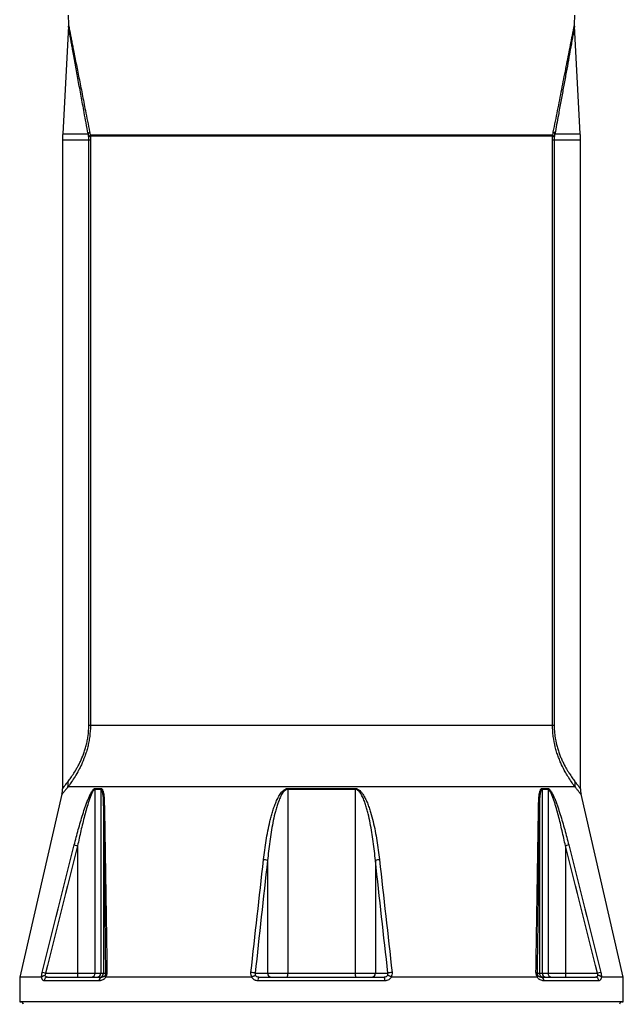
# Model space of a CAD drawing. Header units: millimetres. Extents: x 2138 to 3794, y 859 to 5107.
# Tile 2 of 4: x 2480 to 3452, y 2491 to 4078. Entities that reach past the tile are written whole.
import ezdxf

# ---------------------------------------------------------------- set-up
doc = ezdxf.new("R2010")
doc.units = ezdxf.units.MM
doc.header["$LTSCALE"] = 2

msp = doc.modelspace()

# ---------------------------------------------------------------- linework, layer by layer
at = {"color": 7, "linetype": 'Continuous', "lineweight": 25}
for p, q in [((2557.7, 4084.9), (2558, 4070.1)), ((3373.2, 4070.1), (3373.5, 4084.9)), ((2557.9, 4067.3), (2548.9, 3894)), ((3382.3, 3894), (3373.2, 4067.3)), ((3338.1, 3891.8), (2593.1, 3891.8)), ((3337.9, 3889.8), (2593.2, 3889.8)), ((2548.6, 3883.6), (2548.6, 2838.4)), ((2590.9, 2940.1), (2590.9, 3883.6)), ((2593.4, 3883.6), (2590.9, 3883.6)), ((2593.4, 3883.6), (2593.4, 2940.1)), ((3337.7, 2940.1), (3337.7, 3883.6)), ((3340.3, 3883.6), (3337.7, 3883.6)), ((3340.3, 3883.6), (3340.3, 2940.1)), ((3382.6, 2838.4), (3382.6, 3883.6)), ((2593.4, 2940.1), (2590.9, 2940.1)), ((3337.7, 2940.1), (2593.4, 2940.1)), ((3340.3, 2940.1), (3337.7, 2940.1)), ((3374, 2841.1), (2557.2, 2841.1)), ((2547.6, 2829.4), (2479.6, 2534.8)), ((2610, 2837.3), (2600.8, 2837.3)), ((2600.8, 2837.3), (2600.8, 2540.8)), ((2600.9, 2838.7), (2610.2, 2838.7)), ((2610, 2837.3), (2610, 2540.8)), ((2911.3, 2838.7), (3019.9, 2838.7)), ((2911.3, 2837.3), (2911.3, 2540.8)), ((3019.9, 2837.3), (2911.3, 2837.3)), ((3019.9, 2837.3), (3019.9, 2540.8)), ((3321, 2838.7), (3330.3, 2838.7)), ((3321.1, 2837.3), (3321.1, 2540.8)), ((3330.4, 2837.3), (3321.1, 2837.3)), ((3330.4, 2837.3), (3330.4, 2540.8)), ((3451.6, 2534.8), (3383.6, 2829.4)), ((2614.7, 2814.5), (2614.7, 2540.8)), ((3316.5, 2814.5), (3316.5, 2540.8)), ((2567.4, 2747.6), (2572.7, 2746.2)), ((2572.7, 2746.2), (2572.7, 2540.8)), ((3363.8, 2747.6), (3358.5, 2746.2)), ((3358.5, 2746.2), (3358.5, 2540.8)), ((2878.7, 2722.7), (2878.7, 2540.8)), ((3052.4, 2722.7), (3052.4, 2540.8)), ((2521.2, 2540.8), (2515.7, 2542.2)), ((2521.2, 2540.8), (2572.7, 2540.8)), ((2572.7, 2540.8), (2600.8, 2540.8)), ((2572.7, 2540.8), (2572.7, 2534.8)), ((2600.8, 2540.8), (2610, 2540.8)), ((2610, 2540.8), (2614.7, 2540.8)), ((2614.7, 2540.8), (2618.3, 2540.8)), ((2858.7, 2540.8), (2878.7, 2540.8)), ((2878.7, 2540.8), (2911.3, 2540.8)), ((2911.3, 2540.8), (3019.9, 2540.8)), ((3019.9, 2540.8), (3052.4, 2540.8)), ((3052.4, 2540.8), (3072.5, 2540.8)), ((3312.8, 2540.8), (3316.5, 2540.8)), ((3316.5, 2540.8), (3321.1, 2540.8)), ((3321.1, 2540.8), (3330.4, 2540.8)), ((3330.4, 2540.8), (3358.5, 2540.8)), ((3358.5, 2540.8), (3358.5, 2534.8)), ((3358.5, 2540.8), (3410, 2540.8)), ((3415.4, 2542.2), (3410, 2540.8)), ((2479.6, 2534.8), (2479.6, 2494.8)), ((2514.6, 2534.8), (2479.6, 2534.8)), ((2607.5, 2528.8), (2519, 2528.8)), ((2524.5, 2534.8), (2611.9, 2534.8)), ((2852.8, 2534.8), (2618.4, 2534.8)), ((3067.7, 2528.8), (2863.5, 2528.8)), ((2864.7, 2534.8), (3066.4, 2534.8)), ((3312.7, 2534.8), (3078.3, 2534.8)), ((3319.2, 2534.8), (3406.7, 2534.8)), ((3412.2, 2528.8), (3323.7, 2528.8)), ((3451.6, 2534.8), (3416.6, 2534.8)), ((3451.6, 2494.8), (3451.6, 2534.8)), ((2479.6, 2494.8), (2481.6, 2494.8)), ((3451.6, 2494.8), (2479.6, 2494.8)), ((3449.5, 2494.8), (3451.6, 2494.8))]:
    msp.add_line(p, q, dxfattribs=at)
at = {"color": 8, "linetype": 'Continuous', "lineweight": 25}
for p, q in [((2548.9, 3894), (2589.7, 3894)), ((3341.5, 3894), (3382.3, 3894)), ((2590.9, 3883.6), (2548.6, 3883.6)), ((3382.6, 3883.6), (3340.3, 3883.6)), ((3449.5, 2494.8), (2481.6, 2494.8))]:
    msp.add_line(p, q, dxfattribs=at)
at = {"color": 7, "linetype": 'Continuous', "lineweight": 25}
for centre, radius, start, end in [((2748.6, 3883.6), 200, 177, 180), ((2574.6, 3909.8), 21.9, 313.7137, 323.8137), ((2578.7, 3907.3), 21.2, 304.0613, 312.9333), ((2581.9, 3914.1), 26.8, 289.0098, 294.9577), ((3349.2, 3914.1), 26.8, 245.0423, 250.9902), ((3352.5, 3907.3), 21.2, 227.0667, 235.9387), ((3356.6, 3909.8), 21.9, 216.1863, 226.2863), ((3182.6, 3883.6), 200, 0, 3), ((2520.2, 2847.5), 37.5, 350.2726, 4.0705), ((3410.9, 2847.5), 37.5, 175.9295, 189.7274), ((2508.6, 2838.2), 40, 347.2628, 0.2438), ((2607.6, 2837.3), 6.81, 168.5747, 180.0134), ((2617, 2837.3), 6.98, 168.8615, 180.0152), ((2956.2, 2837.3), 44.9, 178.2873, 180.0086), ((2974.9, 2837.3), 44.9, 359.9914, 1.7127), ((3314.1, 2837.3), 6.98, 359.9848, 11.1385), ((3323.6, 2837.3), 6.81, 359.9866, 11.4253), ((3422.6, 2838.2), 40, 179.7499, 192.7401), ((2616.6, 2814.1), 1.93, 112.5797, 167.0136), ((3314.6, 2814.1), 1.93, 12.9864, 67.4203), ((2871.6, 2704.6), 19.4, 68.4377, 88.2987), ((3059.6, 2704.6), 19.4, 91.7013, 111.5623), ((2595.1, 2540.5), 5.67, 273.9964, 3.504), ((2604.4, 2540.4), 5.62, 274.8331, 4.1293), ((2608.7, 2540.8), 6, 270.0175, 0.0175), ((2620.4, 2539.8), 2.33, 97.3432, 155.5862), ((2851.5, 2522.4), 19.7, 68.6305, 88.5677), ((2884.4, 2540.5), 5.69, 176.7788, 266.368), ((2899.2, 2539.3), 12.2, 338.1676, 6.9593), ((3032, 2539.3), 12.2, 173.0407, 201.8324), ((3046.8, 2540.5), 5.69, 273.632, 3.2212), ((3079.7, 2522.4), 19.7, 91.4323, 111.3695), ((3310.7, 2539.8), 2.33, 24.4138, 82.6568), ((3322.5, 2540.8), 6, 179.9825, 269.9825), ((3326.7, 2540.4), 5.62, 175.8707, 265.1669), ((3336.1, 2540.5), 5.67, 176.496, 266.0036), ((2524.7, 2529), 5.77, 92.5203, 182.3159), ((2612.9, 2529.5), 5.4, 99.9336, 187.302), ((2871.5, 2530.2), 8.21, 146.2089, 190.0573), ((3059.6, 2530.2), 8.21, 349.9427, 33.7911), ((3318.3, 2529.5), 5.4, 352.698, 80.0664), ((3406.4, 2529), 5.77, 357.6841, 87.4797), ((2481.5, 2490.8), 4, 1, 89), ((3449.6, 2490.8), 4, 91, 179)]:
    msp.add_arc(centre, radius, start, end, dxfattribs=at)
for points, knots in [([(2557.9, 4070.5), (2558, 4069.9), (2558, 4068.8), (2557.9, 4067.8), (2557.9, 4067.3)], [0, 0, 0, 0, 0.5419879, 1, 1, 1, 1]), ([(3373.2, 4067.3), (3373.2, 4067.4), (3373.1, 4068.3), (3373.2, 4069.3), (3373.2, 4070.1)], [0, 0, 0, 0, 0.1142553, 1, 1, 1, 1]), ([(2593.4, 2940.1), (2593.4, 2934.1), (2593, 2928.2), (2591.9, 2919.5), (2591.5, 2916.6), (2590.4, 2911), (2589.8, 2908.3), (2588.4, 2902.9), (2587.7, 2900.3), (2586.1, 2895.2), (2585.3, 2892.7), (2582.7, 2885.6), (2580.8, 2881.1), (2578.4, 2875.9), (2577.9, 2874.9), (2577, 2872.9), (2576.5, 2871.9), (2575, 2869), (2574, 2867.2), (2571.1, 2861.9), (2569.1, 2858.7), (2565.4, 2852.8), (2563.6, 2850.1), (2561.1, 2846.5), (2560.3, 2845.3), (2558.7, 2843.1), (2557.9, 2842.1), (2557.2, 2841.1)], [0, 0, 0, 0, 0.125, 0.125, 0.1875, 0.1875, 0.25, 0.25, 0.3125, 0.3125, 0.375, 0.375, 0.5, 0.5, 0.53125, 0.53125, 0.5625, 0.5625, 0.625, 0.625, 0.75, 0.75, 0.875, 0.875, 0.9375, 0.9375, 1, 1, 1, 1]), ([(2557.6, 2850.1), (2558.3, 2851), (2558.9, 2851.9), (2560.4, 2853.9), (2561.1, 2854.9), (2563.4, 2858.1), (2565, 2860.5), (2568.3, 2865.7), (2570.1, 2868.6), (2572.7, 2873.3), (2573.6, 2874.9), (2575, 2877.5), (2575.4, 2878.4), (2576.3, 2880.2), (2576.8, 2881.1), (2579, 2885.8), (2580.7, 2889.8), (2583.1, 2896.3), (2583.9, 2898.5), (2585, 2902), (2585.4, 2903.2), (2586.1, 2905.6), (2586.4, 2906.8), (2587.4, 2910.5), (2587.9, 2913), (2589, 2918.2), (2589.4, 2920.9), (2590.5, 2929), (2590.9, 2934.5), (2590.9, 2940.1)], [0, 0, 0, 0, 0.0625, 0.0625, 0.125, 0.125, 0.25, 0.25, 0.375, 0.375, 0.4375, 0.4375, 0.46875, 0.46875, 0.5, 0.5, 0.625, 0.625, 0.6875, 0.6875, 0.71875, 0.71875, 0.75, 0.75, 0.8125, 0.8125, 0.875, 0.875, 1, 1, 1, 1]), ([(3374, 2841.1), (3372.5, 2843.1), (3370.9, 2845.2), (3367.6, 2850.1), (3365.8, 2852.8), (3363.4, 2856.5), (3362.9, 2857.3), (3362, 2858.8), (3361.5, 2859.6), (3360, 2862), (3359.1, 2863.7), (3356.1, 2869), (3354.2, 2872.8), (3351.8, 2878), (3351.3, 2879.1), (3350.3, 2881.2), (3349.9, 2882.3), (3348.5, 2885.7), (3347.6, 2888), (3345.8, 2892.8), (3345, 2895.2), (3343.8, 2899), (3343.5, 2900.3), (3342.7, 2902.9), (3342.4, 2904.3), (3340.7, 2911), (3339.6, 2916.6), (3338.5, 2925.2), (3338.2, 2928.2), (3337.8, 2934.1), (3337.7, 2937.1), (3337.7, 2940.1)], [0, 0, 0, 0, 0.125, 0.125, 0.25, 0.25, 0.28125, 0.28125, 0.3125, 0.3125, 0.375, 0.375, 0.5, 0.5, 0.53125, 0.53125, 0.5625, 0.5625, 0.625, 0.625, 0.6875, 0.6875, 0.71875, 0.71875, 0.75, 0.75, 0.875, 0.875, 0.9375, 0.9375, 1, 1, 1, 1]), ([(3340.3, 2940.1), (3340.3, 2937.3), (3340.4, 2934.5), (3340.8, 2929), (3341.1, 2926.2), (3342.1, 2918.2), (3343.2, 2913), (3345.1, 2905.6), (3345.8, 2903.2), (3347.2, 2898.5), (3348, 2896.3), (3349.6, 2892), (3350.5, 2889.9), (3352.2, 2885.8), (3353.1, 2883.9), (3355.7, 2878.3), (3357.5, 2874.9), (3360.2, 2870.2), (3361, 2868.7), (3362.8, 2865.8), (3363.7, 2864.4), (3366.2, 2860.5), (3367.8, 2858.1), (3370.8, 2853.8), (3372.2, 2851.9), (3373.5, 2850.1)], [0, 0, 0, 0, 0.0625, 0.0625, 0.125, 0.125, 0.25, 0.25, 0.3125, 0.3125, 0.375, 0.375, 0.4375, 0.4375, 0.5, 0.5, 0.625, 0.625, 0.6875, 0.6875, 0.75, 0.75, 0.875, 0.875, 1, 1, 1, 1]), ([(2567.4, 2747.6), (2569.5, 2755.9), (2571.7, 2764.2), (2575.1, 2776.5), (2576.2, 2780.6), (2578.6, 2788.8), (2579.9, 2792.8), (2582.4, 2800.9), (2583.7, 2805), (2585.8, 2810.9), (2586.5, 2812.9), (2588, 2816.9), (2588.7, 2818.8), (2590.3, 2822.7), (2591.1, 2824.6), (2592.4, 2827.4), (2592.8, 2828.4), (2593.7, 2830.2), (2594.1, 2831), (2595.1, 2832.7), (2595.5, 2833.5), (2596.5, 2835.1), (2597.1, 2835.8), (2597.9, 2836.8), (2598.1, 2837.1), (2598.7, 2837.6), (2599, 2837.9), (2599.5, 2838.3), (2599.8, 2838.4), (2600.4, 2838.6), (2600.6, 2838.7), (2600.9, 2838.7)], [0, 0, 0, 0, 0.25, 0.25, 0.375, 0.375, 0.5, 0.5, 0.625, 0.625, 0.6875, 0.6875, 0.75, 0.75, 0.8125, 0.8125, 0.84375, 0.84375, 0.875, 0.875, 0.90625, 0.90625, 0.9375, 0.9375, 0.953125, 0.953125, 0.96875, 0.96875, 0.984375, 0.984375, 1, 1, 1, 1]), ([(2600.8, 2837.3), (2600.5, 2837.3), (2600.2, 2837.2), (2599.7, 2837), (2599.4, 2836.8), (2598.9, 2836.3), (2598.7, 2836), (2598.2, 2835.3), (2597.9, 2835), (2597.4, 2834.3), (2597.2, 2833.9), (2596.8, 2833.1), (2596.6, 2832.7), (2595.9, 2831.4), (2595.5, 2830.6), (2594.3, 2827.9), (2593.6, 2826), (2592.2, 2822.2), (2591.5, 2820.3), (2589.6, 2814.5), (2588.4, 2810.5), (2586.2, 2802.6), (2585.1, 2798.7), (2583, 2790.7), (2582, 2786.7), (2580, 2778.6), (2579, 2774.6), (2576.2, 2762.5), (2574.4, 2754.4), (2572.7, 2746.2)], [0, 0, 0, 0, 0.015625, 0.015625, 0.03125, 0.03125, 0.046875, 0.046875, 0.0625, 0.0625, 0.078125, 0.078125, 0.09375, 0.09375, 0.125, 0.125, 0.1875, 0.1875, 0.25, 0.25, 0.375, 0.375, 0.5, 0.5, 0.625, 0.625, 0.75, 0.75, 1, 1, 1, 1]), ([(2614.7, 2814.5), (2614.6, 2816.8), (2614.6, 2819.1), (2614.4, 2823.5), (2614.2, 2825.7), (2613.8, 2828.9), (2613.6, 2830), (2613.3, 2832), (2613, 2833), (2612.5, 2834.8), (2612.1, 2835.6), (2611.6, 2836.4), (2611.5, 2836.6), (2611.2, 2836.8), (2611.1, 2836.9), (2610.8, 2837.1), (2610.7, 2837.2), (2610.4, 2837.3), (2610.2, 2837.3), (2610, 2837.3)], [0, 0, 0, 0, 0.25, 0.25, 0.5, 0.5, 0.625, 0.625, 0.75, 0.75, 0.875, 0.875, 0.90625, 0.90625, 0.9375, 0.9375, 0.96875, 0.96875, 1, 1, 1, 1]), ([(2610.2, 2838.7), (2610.5, 2838.7), (2610.8, 2838.6), (2611.5, 2838.3), (2611.7, 2838.1), (2612.3, 2837.5), (2612.5, 2837.2), (2612.9, 2836.4), (2613.1, 2836), (2613.7, 2834.8), (2613.9, 2833.8), (2614.4, 2831.8), (2614.6, 2830.7), (2615.2, 2827.5), (2615.4, 2825.2), (2615.7, 2820.6), (2615.8, 2818.2), (2615.8, 2815.8)], [0, 0, 0, 0, 0.0625, 0.0625, 0.125, 0.125, 0.1875, 0.1875, 0.25, 0.25, 0.375, 0.375, 0.5, 0.5, 0.75, 0.75, 1, 1, 1, 1]), ([(2872.2, 2724), (2873.3, 2734.4), (2874.7, 2744.6), (2877.2, 2760), (2878.2, 2765.1), (2880.2, 2775.3), (2881.3, 2780.4), (2883.1, 2788), (2883.8, 2790.5), (2885.1, 2795.6), (2885.9, 2798.1), (2887.4, 2803.1), (2888.2, 2805.6), (2889.9, 2810.6), (2890.8, 2813), (2892.8, 2817.9), (2893.9, 2820.3), (2896.2, 2825), (2897.5, 2827.3), (2899.7, 2830.6), (2900.5, 2831.7), (2902.2, 2833.7), (2903.1, 2834.7), (2905.2, 2836.4), (2906.2, 2837.2), (2908, 2838.1), (2908.7, 2838.3), (2910, 2838.6), (2910.6, 2838.7), (2911.3, 2838.7)], [0, 0, 0, 0, 0.25, 0.25, 0.375, 0.375, 0.5, 0.5, 0.5625, 0.5625, 0.625, 0.625, 0.6875, 0.6875, 0.75, 0.75, 0.8125, 0.8125, 0.875, 0.875, 0.90625, 0.90625, 0.9375, 0.9375, 0.96875, 0.96875, 0.984375, 0.984375, 1, 1, 1, 1]), ([(2911.3, 2837.3), (2910.6, 2837.3), (2910, 2837.2), (2909.1, 2836.9), (2908.8, 2836.8), (2908.2, 2836.5), (2907.9, 2836.3), (2907.1, 2835.8), (2906.6, 2835.4), (2905.6, 2834.5), (2905.2, 2834.1), (2903.9, 2832.6), (2903.1, 2831.6), (2901.7, 2829.4), (2901.1, 2828.3), (2899.3, 2824.9), (2898.3, 2822.5), (2896.4, 2817.7), (2895.5, 2815.3), (2893.9, 2810.4), (2893.1, 2808), (2891.8, 2803.1), (2891.1, 2800.6), (2889.3, 2793.1), (2888.2, 2788.1), (2886.2, 2778.1), (2885.3, 2773.1), (2883.6, 2763.1), (2882.9, 2758), (2880.8, 2742.9), (2879.7, 2732.8), (2878.7, 2722.7)], [0, 0, 0, 0, 0.015625, 0.015625, 0.023438, 0.023438, 0.03125, 0.03125, 0.046875, 0.046875, 0.0625, 0.0625, 0.09375, 0.09375, 0.125, 0.125, 0.1875, 0.1875, 0.25, 0.25, 0.3125, 0.3125, 0.375, 0.375, 0.5, 0.5, 0.625, 0.625, 0.75, 0.75, 1, 1, 1, 1]), ([(3019.9, 2838.7), (3020.5, 2838.7), (3021.2, 2838.6), (3022.5, 2838.3), (3023.1, 2838), (3024.4, 2837.5), (3024.9, 2837.1), (3026.1, 2836.4), (3026.6, 2835.9), (3028.1, 2834.6), (3029, 2833.6), (3030.3, 2832.1), (3030.7, 2831.6), (3031.5, 2830.5), (3031.9, 2829.9), (3033.7, 2827.2), (3035, 2824.9), (3037.3, 2820.1), (3038.4, 2817.7), (3040.4, 2812.9), (3041.3, 2810.4), (3043, 2805.4), (3043.8, 2802.9), (3046.1, 2795.4), (3047.4, 2790.4), (3049.9, 2780.3), (3051, 2775.2), (3053, 2765.1), (3053.9, 2760), (3056.5, 2744.6), (3057.8, 2734.3), (3059, 2724)], [0, 0, 0, 0, 0.015625, 0.015625, 0.03125, 0.03125, 0.046875, 0.046875, 0.0625, 0.0625, 0.09375, 0.09375, 0.109375, 0.109375, 0.125, 0.125, 0.1875, 0.1875, 0.25, 0.25, 0.3125, 0.3125, 0.375, 0.375, 0.5, 0.5, 0.625, 0.625, 0.75, 0.75, 1, 1, 1, 1]), ([(3052.4, 2722.7), (3051.5, 2732.8), (3050.4, 2742.9), (3048.3, 2758), (3047.6, 2763), (3045.9, 2773), (3045, 2778), (3043, 2788), (3041.9, 2793), (3040.1, 2800.4), (3039.4, 2802.9), (3038.1, 2807.8), (3037.3, 2810.3), (3035.7, 2815.2), (3034.9, 2817.6), (3033, 2822.4), (3031.9, 2824.7), (3030.1, 2828.1), (3029.5, 2829.3), (3028.1, 2831.5), (3027.3, 2832.5), (3026, 2834), (3025.6, 2834.5), (3024.6, 2835.4), (3024.1, 2835.8), (3023.3, 2836.3), (3023, 2836.5), (3022.4, 2836.8), (3022.1, 2836.9), (3021.5, 2837.1), (3021.2, 2837.2), (3020.5, 2837.3), (3020.2, 2837.3), (3019.9, 2837.3)], [0, 0, 0, 0, 0.25, 0.25, 0.375, 0.375, 0.5, 0.5, 0.625, 0.625, 0.6875, 0.6875, 0.75, 0.75, 0.8125, 0.8125, 0.875, 0.875, 0.90625, 0.90625, 0.9375, 0.9375, 0.953125, 0.953125, 0.96875, 0.96875, 0.976562, 0.976562, 0.984375, 0.984375, 0.992187, 0.992187, 1, 1, 1, 1]), ([(3315.3, 2815.8), (3315.4, 2818.2), (3315.5, 2820.6), (3315.8, 2825.2), (3316, 2827.5), (3316.5, 2830.7), (3316.7, 2831.8), (3317.2, 2833.8), (3317.5, 2834.7), (3318, 2836), (3318.2, 2836.4), (3318.7, 2837.2), (3318.9, 2837.5), (3319.4, 2838.1), (3319.7, 2838.3), (3320.3, 2838.6), (3320.6, 2838.7), (3321, 2838.7)], [0, 0, 0, 0, 0.25, 0.25, 0.5, 0.5, 0.625, 0.625, 0.75, 0.75, 0.8125, 0.8125, 0.875, 0.875, 0.9375, 0.9375, 1, 1, 1, 1]), ([(3321.1, 2837.3), (3320.8, 2837.3), (3320.5, 2837.2), (3320.1, 2836.9), (3319.9, 2836.8), (3319.7, 2836.6), (3319.6, 2836.4), (3319.2, 2835.9), (3319.1, 2835.6), (3318.7, 2834.8), (3318.5, 2834.3), (3318.1, 2833), (3317.9, 2832), (3317.5, 2830), (3317.4, 2828.9), (3317, 2825.7), (3316.8, 2823.5), (3316.6, 2819.1), (3316.5, 2816.8), (3316.5, 2814.5)], [0, 0, 0, 0, 0.0625, 0.0625, 0.09375, 0.09375, 0.125, 0.125, 0.1875, 0.1875, 0.25, 0.25, 0.375, 0.375, 0.5, 0.5, 0.75, 0.75, 1, 1, 1, 1]), ([(3330.3, 2838.7), (3330.5, 2838.7), (3330.8, 2838.6), (3331.3, 2838.4), (3331.6, 2838.3), (3332.5, 2837.7), (3333, 2837.1), (3334.1, 2835.8), (3334.6, 2835.1), (3335.6, 2833.6), (3336.1, 2832.7), (3337, 2831), (3337.5, 2830.2), (3338.4, 2828.4), (3338.8, 2827.5), (3340.1, 2824.7), (3340.9, 2822.8), (3342.4, 2819), (3343.1, 2817), (3344.6, 2813.1), (3345.3, 2811.1), (3347.4, 2805.1), (3348.7, 2801), (3351.3, 2792.9), (3352.5, 2788.8), (3354.9, 2780.7), (3356.1, 2776.5), (3359.5, 2764.2), (3361.7, 2755.9), (3363.8, 2747.6)], [0, 0, 0, 0, 0.015625, 0.015625, 0.03125, 0.03125, 0.0625, 0.0625, 0.09375, 0.09375, 0.125, 0.125, 0.15625, 0.15625, 0.1875, 0.1875, 0.25, 0.25, 0.3125, 0.3125, 0.375, 0.375, 0.5, 0.5, 0.625, 0.625, 0.75, 0.75, 1, 1, 1, 1]), ([(3358.5, 2746.2), (3356.7, 2754.4), (3354.9, 2762.5), (3352.1, 2774.6), (3351.2, 2778.6), (3349.2, 2786.7), (3348.2, 2790.7), (3346.1, 2798.7), (3345, 2802.7), (3343.3, 2808.6), (3342.7, 2810.6), (3341.5, 2814.5), (3340.9, 2816.5), (3339.6, 2820.4), (3338.9, 2822.3), (3337.6, 2826), (3336.8, 2827.9), (3335.7, 2830.5), (3335.2, 2831.4), (3334.4, 2833.1), (3333.9, 2833.9), (3333.2, 2835), (3333, 2835.3), (3332.5, 2836), (3332.2, 2836.3), (3331.7, 2836.8), (3331.5, 2837), (3330.9, 2837.2), (3330.7, 2837.3), (3330.4, 2837.3)], [0, 0, 0, 0, 0.25, 0.25, 0.375, 0.375, 0.5, 0.5, 0.625, 0.625, 0.6875, 0.6875, 0.75, 0.75, 0.8125, 0.8125, 0.875, 0.875, 0.90625, 0.90625, 0.9375, 0.9375, 0.953125, 0.953125, 0.96875, 0.96875, 0.984375, 0.984375, 1, 1, 1, 1]), ([(2618.3, 2540.8), (2618, 2563.9), (2617.8, 2587), (2617.2, 2632.9), (2616.9, 2655.9), (2616.3, 2701.5), (2616, 2724.3), (2615.3, 2769.6), (2615, 2792.1), (2614.7, 2814.5)], [0, 0, 0, 0, 0.25, 0.25, 0.5, 0.5, 0.75, 0.75, 1, 1, 1, 1]), ([(2615.8, 2815.8), (2616.2, 2793.5), (2616.6, 2771), (2617.4, 2725.7), (2617.7, 2702.9), (2618.5, 2657.2), (2618.8, 2634.3), (2619.5, 2588.3), (2619.8, 2565.3), (2620.1, 2542.2)], [0, 0, 0, 0, 0.25, 0.25, 0.5, 0.5, 0.75, 0.75, 1, 1, 1, 1]), ([(3311, 2542.2), (3311.3, 2565.3), (3311.7, 2588.3), (3312.4, 2634.3), (3312.7, 2657.2), (3313.4, 2702.9), (3313.8, 2725.7), (3314.5, 2771), (3314.9, 2793.5), (3315.3, 2815.8)], [0, 0, 0, 0, 0.25, 0.25, 0.5, 0.5, 0.75, 0.75, 1, 1, 1, 1]), ([(3316.5, 2814.5), (3316.1, 2792.1), (3315.8, 2769.6), (3315.2, 2724.3), (3314.9, 2701.5), (3314.3, 2655.9), (3314, 2632.9), (3313.4, 2587), (3313.1, 2563.9), (3312.8, 2540.8)], [0, 0, 0, 0, 0.25, 0.25, 0.5, 0.5, 0.75, 0.75, 1, 1, 1, 1]), ([(2514.9, 2535), (2514.9, 2535.5), (2514.9, 2536.1), (2514.9, 2537.2), (2515, 2537.8), (2515.1, 2539), (2515.2, 2539.6), (2515.5, 2540.9), (2515.6, 2541.5), (2515.7, 2542.2)], [0, 0, 0, 0, 0.25, 0.25, 0.5, 0.5, 0.75, 0.75, 1, 1, 1, 1]), ([(2521.2, 2540.8), (2520.9, 2540.3), (2520.7, 2539.7), (2520.4, 2538.5), (2520.3, 2538), (2520.3, 2537.5)], [0, 0, 0, 0, 0.5, 0.5, 1, 1, 1, 1]), ([(2617.3, 2537.5), (2617.4, 2537.7), (2617.6, 2537.9), (2617.9, 2538.5), (2618, 2538.8), (2618.2, 2539.4), (2618.2, 2539.7), (2618.3, 2540.3), (2618.3, 2540.5), (2618.3, 2540.8)], [0, 0, 0, 0, 0.25, 0.25, 0.5, 0.5, 0.75, 0.75, 1, 1, 1, 1]), ([(2620.1, 2542.2), (2620.1, 2541.5), (2620.1, 2540.9), (2619.9, 2539.7), (2619.8, 2539), (2619.4, 2537.8), (2619.1, 2537.2), (2618.5, 2536.1), (2618.2, 2535.6), (2617.8, 2535.1)], [0, 0, 0, 0, 0.25, 0.25, 0.5, 0.5, 0.75, 0.75, 1, 1, 1, 1]), ([(2853.6, 2535), (2853.3, 2535.5), (2853, 2536.1), (2852.5, 2537.2), (2852.3, 2537.8), (2852, 2539), (2852, 2539.6), (2851.9, 2540.9), (2851.9, 2541.5), (2852, 2542.2)], [0, 0, 0, 0, 0.25, 0.25, 0.5, 0.5, 0.75, 0.75, 1, 1, 1, 1]), ([(2858.7, 2540.8), (2858.6, 2540.2), (2858.5, 2539.7), (2858.6, 2538.8), (2858.7, 2538.5), (2858.8, 2538), (2858.9, 2537.7), (2859.1, 2537.5)], [0, 0, 0, 0, 0.5, 0.5, 0.75, 0.75, 1, 1, 1, 1]), ([(3072.1, 2537.5), (3072.2, 2537.7), (3072.3, 2538), (3072.5, 2538.5), (3072.5, 2538.8), (3072.6, 2539.7), (3072.6, 2540.2), (3072.5, 2540.8)], [0, 0, 0, 0, 0.25, 0.25, 0.5, 0.5, 1, 1, 1, 1]), ([(3079.2, 2542.2), (3079.3, 2540.9), (3079.2, 2539.6), (3078.7, 2537.2), (3078.2, 2536.1), (3077.6, 2535)], [0, 0, 0, 0, 0.5, 0.5, 1, 1, 1, 1]), ([(3313.3, 2535.1), (3313, 2535.6), (3312.6, 2536.1), (3312, 2537.2), (3311.8, 2537.8), (3311.4, 2539), (3311.2, 2539.7), (3311.1, 2540.9), (3311, 2541.5), (3311, 2542.2)], [0, 0, 0, 0, 0.25, 0.25, 0.5, 0.5, 0.75, 0.75, 1, 1, 1, 1]), ([(3312.8, 2540.8), (3312.8, 2540.5), (3312.9, 2540.3), (3312.9, 2539.7), (3313, 2539.4), (3313.2, 2538.8), (3313.3, 2538.5), (3313.6, 2537.9), (3313.7, 2537.7), (3313.9, 2537.5)], [0, 0, 0, 0, 0.25, 0.25, 0.5, 0.5, 0.75, 0.75, 1, 1, 1, 1]), ([(3410.8, 2537.5), (3410.8, 2537.7), (3410.8, 2538), (3410.8, 2538.5), (3410.7, 2538.8), (3410.5, 2539.7), (3410.3, 2540.3), (3410, 2540.8)], [0, 0, 0, 0, 0.25, 0.25, 0.5, 0.5, 1, 1, 1, 1]), ([(3415.4, 2542.2), (3415.7, 2540.9), (3416, 2539.6), (3416.2, 2537.2), (3416.3, 2536.1), (3416.2, 2535)], [0, 0, 0, 0, 0.5, 0.5, 1, 1, 1, 1]), ([(2519, 2528.8), (2518.5, 2528.8), (2518.1, 2528.9), (2517.5, 2529.3), (2517.2, 2529.5), (2516.8, 2529.9), (2516.6, 2530.1), (2516.3, 2530.6), (2516.1, 2530.9), (2515.7, 2531.5), (2515.6, 2531.9), (2515.1, 2533), (2514.8, 2533.8), (2514.6, 2534.8)], [0, 0, 0, 0, 0.25, 0.25, 0.375, 0.375, 0.5, 0.5, 0.625, 0.625, 0.75, 0.75, 1, 1, 1, 1]), ([(2514.9, 2535), (2515.2, 2535.3), (2515.5, 2535.6), (2516, 2536), (2516.2, 2536.2), (2516.7, 2536.4), (2516.9, 2536.5), (2517.6, 2536.8), (2518.1, 2537), (2518.9, 2537.2), (2519.2, 2537.3), (2519.8, 2537.4), (2520.1, 2537.4), (2520.3, 2537.5)], [0, 0, 0, 0, 0.25, 0.25, 0.375, 0.375, 0.5, 0.5, 0.75, 0.75, 0.875, 0.875, 1, 1, 1, 1]), ([(2520.3, 2537.5), (2520.6, 2537), (2520.9, 2536.6), (2521.5, 2535.9), (2521.8, 2535.7), (2522.6, 2535.2), (2522.9, 2535.1), (2523.7, 2534.9), (2524.1, 2534.8), (2524.5, 2534.8)], [0, 0, 0, 0, 0.25, 0.25, 0.5, 0.5, 0.75, 0.75, 1, 1, 1, 1]), ([(2618.4, 2534.8), (2618.1, 2534.2), (2617.7, 2533.7), (2616.9, 2532.8), (2616.5, 2532.4), (2615.7, 2531.6), (2615.2, 2531.3), (2614.3, 2530.7), (2613.8, 2530.4), (2612.4, 2529.7), (2611.5, 2529.4), (2610, 2529), (2609.5, 2528.9), (2608.5, 2528.8), (2608, 2528.8), (2607.5, 2528.8)], [0, 0, 0, 0, 0.125, 0.125, 0.25, 0.25, 0.375, 0.375, 0.5, 0.5, 0.75, 0.75, 0.875, 0.875, 1, 1, 1, 1]), ([(2611.9, 2534.8), (2612.8, 2534.8), (2613.7, 2535), (2615.1, 2535.6), (2615.6, 2535.8), (2616.2, 2536.3), (2616.5, 2536.5), (2616.9, 2536.9), (2617.1, 2537.2), (2617.3, 2537.5)], [0, 0, 0, 0, 0.5, 0.5, 0.75, 0.75, 0.875, 0.875, 1, 1, 1, 1]), ([(2617.8, 2535.1), (2617.5, 2535.6), (2617.3, 2536), (2617.2, 2536.7), (2617.1, 2536.8), (2617.2, 2537.1), (2617.2, 2537.2), (2617.2, 2537.3), (2617.3, 2537.4), (2617.3, 2537.5)], [0, 0, 0, 0, 0.5, 0.5, 0.75, 0.75, 0.875, 0.875, 1, 1, 1, 1]), ([(2617.8, 2535.1), (2617.9, 2535), (2618, 2534.9), (2618.2, 2534.8), (2618.3, 2534.8), (2618.4, 2534.8)], [0, 0, 0, 0, 0.5, 0.5, 1, 1, 1, 1]), ([(2863.5, 2528.8), (2862.4, 2528.8), (2861.3, 2528.9), (2859.8, 2529.3), (2859.3, 2529.5), (2858.3, 2529.9), (2857.8, 2530.1), (2856.9, 2530.6), (2856.5, 2530.9), (2855.6, 2531.6), (2855.2, 2531.9), (2854.1, 2533), (2853.4, 2533.9), (2852.8, 2534.8)], [0, 0, 0, 0, 0.25, 0.25, 0.375, 0.375, 0.5, 0.5, 0.625, 0.625, 0.75, 0.75, 1, 1, 1, 1]), ([(2853.6, 2535), (2854.1, 2535.3), (2854.7, 2535.7), (2855.7, 2536.2), (2856.2, 2536.5), (2857, 2536.8), (2857.2, 2536.9), (2857.7, 2537.1), (2857.9, 2537.2), (2858.3, 2537.3), (2858.5, 2537.4), (2858.8, 2537.4), (2858.9, 2537.5), (2859.1, 2537.5)], [0, 0, 0, 0, 0.25, 0.25, 0.5, 0.5, 0.625, 0.625, 0.75, 0.75, 0.875, 0.875, 1, 1, 1, 1]), ([(2859.1, 2537.5), (2859.4, 2537), (2859.8, 2536.6), (2860.6, 2536), (2861.1, 2535.7), (2862.1, 2535.3), (2862.6, 2535.1), (2863.6, 2534.9), (2864.2, 2534.8), (2864.7, 2534.8)], [0, 0, 0, 0, 0.25, 0.25, 0.5, 0.5, 0.75, 0.75, 1, 1, 1, 1]), ([(3066.4, 2534.8), (3067, 2534.8), (3067.5, 2534.9), (3068.6, 2535.1), (3069.1, 2535.3), (3070.1, 2535.7), (3070.5, 2536), (3071.4, 2536.6), (3071.7, 2537), (3072.1, 2537.5)], [0, 0, 0, 0, 0.25, 0.25, 0.5, 0.5, 0.75, 0.75, 1, 1, 1, 1]), ([(3078.3, 2534.8), (3078, 2534.3), (3077.7, 2533.9), (3077.1, 2533), (3076.7, 2532.6), (3075.9, 2531.9), (3075.5, 2531.6), (3074.7, 2530.9), (3074.2, 2530.6), (3072.9, 2529.9), (3071.9, 2529.5), (3070.3, 2529.1), (3069.8, 2529), (3068.8, 2528.8), (3068.2, 2528.8), (3067.7, 2528.8)], [0, 0, 0, 0, 0.125, 0.125, 0.25, 0.25, 0.375, 0.375, 0.5, 0.5, 0.75, 0.75, 0.875, 0.875, 1, 1, 1, 1]), ([(3077.6, 2535), (3077, 2535.3), (3076.5, 2535.7), (3075.4, 2536.2), (3074.9, 2536.5), (3074.2, 2536.8), (3074, 2536.9), (3073.5, 2537.1), (3073.3, 2537.2), (3072.9, 2537.3), (3072.7, 2537.4), (3072.4, 2537.4), (3072.2, 2537.5), (3072.1, 2537.5)], [0, 0, 0, 0, 0.25, 0.25, 0.5, 0.5, 0.625, 0.625, 0.75, 0.75, 0.875, 0.875, 1, 1, 1, 1]), ([(3312.7, 2534.8), (3312.8, 2534.8), (3313, 2534.8), (3313.2, 2534.9), (3313.3, 2535), (3313.3, 2535.1)], [0, 0, 0, 0, 0.5, 0.5, 1, 1, 1, 1]), ([(3323.7, 2528.8), (3322.7, 2528.8), (3321.7, 2528.9), (3319.7, 2529.4), (3318.8, 2529.7), (3317.3, 2530.4), (3316.9, 2530.7), (3316, 2531.3), (3315.5, 2531.6), (3314.6, 2532.4), (3314.2, 2532.8), (3313.4, 2533.7), (3313.1, 2534.2), (3312.7, 2534.8)], [0, 0, 0, 0, 0.25, 0.25, 0.5, 0.5, 0.625, 0.625, 0.75, 0.75, 0.875, 0.875, 1, 1, 1, 1]), ([(3313.3, 2535.1), (3313.5, 2535.3), (3313.6, 2535.6), (3313.8, 2536), (3313.9, 2536.2), (3314, 2536.7), (3314, 2536.8), (3314, 2537.1), (3314, 2537.2), (3313.9, 2537.3), (3313.9, 2537.4), (3313.9, 2537.5)], [0, 0, 0, 0, 0.25, 0.25, 0.5, 0.5, 0.75, 0.75, 0.875, 0.875, 1, 1, 1, 1]), ([(3313.9, 2537.5), (3314.1, 2537.2), (3314.3, 2536.9), (3314.7, 2536.5), (3314.9, 2536.3), (3315.6, 2535.8), (3316.1, 2535.6), (3317, 2535.2), (3317.4, 2535), (3318.3, 2534.8), (3318.8, 2534.8), (3319.2, 2534.8)], [0, 0, 0, 0, 0.125, 0.125, 0.25, 0.25, 0.5, 0.5, 0.75, 0.75, 1, 1, 1, 1]), ([(3406.7, 2534.8), (3407.5, 2534.8), (3408.2, 2535), (3409.3, 2535.7), (3409.7, 2535.9), (3410.3, 2536.6), (3410.6, 2537), (3410.8, 2537.5)], [0, 0, 0, 0, 0.5, 0.5, 0.75, 0.75, 1, 1, 1, 1]), ([(3416.2, 2535), (3416, 2535.3), (3415.7, 2535.6), (3415.1, 2536), (3414.9, 2536.2), (3414.5, 2536.4), (3414.3, 2536.5), (3413.6, 2536.8), (3413, 2537), (3412.2, 2537.2), (3412, 2537.3), (3411.4, 2537.4), (3411.1, 2537.4), (3410.8, 2537.5)], [0, 0, 0, 0, 0.25, 0.25, 0.375, 0.375, 0.5, 0.5, 0.75, 0.75, 0.875, 0.875, 1, 1, 1, 1]), ([(3416.6, 2534.8), (3416.5, 2534.3), (3416.3, 2533.9), (3416.1, 2533), (3415.9, 2532.6), (3415.6, 2531.9), (3415.4, 2531.5), (3415.1, 2530.9), (3414.9, 2530.6), (3414.3, 2529.8), (3413.9, 2529.5), (3413.3, 2529.1), (3413.1, 2529), (3412.6, 2528.8), (3412.4, 2528.8), (3412.2, 2528.8)], [0, 0, 0, 0, 0.125, 0.125, 0.25, 0.25, 0.375, 0.375, 0.5, 0.5, 0.75, 0.75, 0.875, 0.875, 1, 1, 1, 1])]:
    msp.add_open_spline(points, degree=3, knots=knots, dxfattribs=at)
at = {"color": 8, "linetype": 'Continuous', "lineweight": 25}
for points, knots in [([(2589.7, 3894), (2587.6, 3905.5), (2583.8, 3925.9), (2578.5, 3954.5), (2573.8, 3980), (2570.1, 4000.6), (2567.2, 4016.4), (2565.3, 4026.9), (2563.7, 4035.8), (2562.3, 4043.5), (2561, 4050.5), (2559.8, 4057), (2558.8, 4062.5), (2558.2, 4066.1), (2557.9, 4067.6), (2558, 4067.3), (2558, 4067.3)], [0, 0, 0, 0, 0.156846, 0.278216, 0.399867, 0.52297, 0.585051, 0.647119, 0.693477, 0.739825, 0.787228, 0.834602, 0.887167, 0.940976, 0.987161, 1, 1, 1, 1]), ([(2558, 4070.1), (2558, 4070.1), (2558, 4070.1), (2558.3, 4068.6), (2558.9, 4065.5), (2560, 4060), (2561.3, 4053.6), (2562.6, 4046.7), (2564.1, 4039), (2565.9, 4030), (2567.9, 4019.7), (2571, 4004.3), (2575, 3983.8), (2580.1, 3958), (2585.8, 3929), (2589.9, 3908.4), (2592.2, 3896.9)], [0, 0, 0, 0, 0.03315, 0.059768, 0.113177, 0.167946, 0.214279, 0.261028, 0.308737, 0.356663, 0.416485, 0.476511, 0.597556, 0.720884, 0.844594, 1, 1, 1, 1]), ([(3338.9, 3896.9), (3341.3, 3908.5), (3345.9, 3931.8), (3351.5, 3960.1), (3355.8, 3982.3), (3359.1, 3998.6), (3362.2, 4014.5), (3365.2, 4029.8), (3367.6, 4041.8), (3369.3, 4050.7), (3370.7, 4057.6), (3371.7, 4062.9), (3372.4, 4066.6), (3372.9, 4069), (3373.2, 4070.4), (3373.1, 4070.2), (3373.1, 4070.1)], [0, 0, 0, 0, 0.157099, 0.314612, 0.394554, 0.474486, 0.555354, 0.63619, 0.721724, 0.765091, 0.808715, 0.870664, 0.902385, 0.934387, 0.983055, 1, 1, 1, 1]), ([(3373.2, 4067.3), (3373.2, 4067.2), (3373.2, 4067.2), (3372.9, 4065.6), (3372.4, 4062.9), (3371.7, 4058.8), (3370.6, 4053.2), (3369.3, 4045.8), (3367.6, 4036.5), (3365.3, 4024), (3362.4, 4007.9), (3358.8, 3988), (3355, 3967.2), (3351, 3945.8), (3346.6, 3921.4), (3343.3, 3904.1), (3341.5, 3894)], [0, 0, 0, 0, 0.03475, 0.063765, 0.104946, 0.146318, 0.187595, 0.244734, 0.302058, 0.35932, 0.459685, 0.560298, 0.661241, 0.762299, 0.863038, 1, 1, 1, 1]), ([(2557.2, 2841.1), (2555.9, 2839.5), (2553.3, 2836.3), (2550.4, 2832.7), (2548.4, 2830.3), (2547.5, 2829.2), (2547.6, 2829.3), (2547.7, 2829.4)], [0, 0, 0, 0, 0.222891, 0.447365, 0.67718, 0.90899, 1, 1, 1, 1]), ([(2548.7, 2838.4), (2548.7, 2838.4), (2548.6, 2838.2), (2549.4, 2839.3), (2551.1, 2841.6), (2553.8, 2845.1), (2556.3, 2848.5), (2557.6, 2850.1)], [0, 0, 0, 0, 0.090891, 0.313434, 0.537868, 0.768017, 1, 1, 1, 1]), ([(3373.5, 2850.1), (3374.5, 2848.8), (3376.8, 2845.9), (3379.4, 2842.4), (3381.4, 2839.7), (3382.5, 2838.3), (3382.5, 2838.4), (3382.5, 2838.4)], [0, 0, 0, 0, 0.181983, 0.404512, 0.62876, 0.858767, 1, 1, 1, 1]), ([(3383.5, 2829.4), (3383.5, 2829.4), (3383.5, 2829.3), (3382.5, 2830.6), (3380.4, 2833.2), (3377.5, 2836.8), (3375.1, 2839.8), (3374, 2841.1)], [0, 0, 0, 0, 0.131551, 0.355983, 0.586206, 0.818344, 1, 1, 1, 1])]:
    msp.add_open_spline(points, degree=3, knots=knots, dxfattribs=at)
at = {"color": 7, "linetype": 'Continuous', "lineweight": 25}
for points in [[(2590.5, 3889.8), (2590.3, 3891.2), (2590, 3892.7), (2589.7, 3894)], [(2590.7, 3888.8), (2590.6, 3889.1), (2590.6, 3889.4), (2590.5, 3889.8)], [(2590.9, 3883.6), (2590.9, 3885.3), (2590.8, 3887.1), (2590.7, 3888.8)], [(2592.2, 3896.9), (2592.5, 3895.3), (2592.8, 3893.6), (2593.1, 3891.8)], [(2593.1, 3891.8), (2593.2, 3891.1), (2593.2, 3890.5), (2593.2, 3889.8)], [(2593.2, 3889.8), (2593.4, 3887.7), (2593.4, 3885.7), (2593.4, 3883.6)], [(3337.7, 3883.6), (3337.7, 3885.7), (3337.8, 3887.7), (3337.9, 3889.8)], [(3337.9, 3889.8), (3338, 3890.5), (3338, 3891.1), (3338.1, 3891.8)], [(3338.1, 3891.8), (3338.3, 3893.6), (3338.6, 3895.3), (3338.9, 3896.9)], [(3340.5, 3888.8), (3340.4, 3887.1), (3340.3, 3885.3), (3340.3, 3883.6)], [(3340.6, 3889.8), (3340.6, 3889.4), (3340.5, 3889.1), (3340.5, 3888.8)], [(3341.5, 3894), (3341.2, 3892.7), (3340.9, 3891.2), (3340.6, 3889.8)], [(2515.7, 2542.2), (2532.8, 2610.7), (2550, 2679.2), (2567.4, 2747.6)], [(2572.7, 2746.2), (2555.4, 2677.8), (2538.2, 2609.3), (2521.2, 2540.8)], [(3410, 2540.8), (3392.9, 2609.3), (3375.8, 2677.8), (3358.5, 2746.2)], [(3363.8, 2747.6), (3381.2, 2679.2), (3398.4, 2610.7), (3415.4, 2542.2)], [(2852, 2542.2), (2858.7, 2602.8), (2865.4, 2663.4), (2872.2, 2724)], [(2878.7, 2722.7), (2872, 2662.1), (2865.3, 2601.4), (2858.7, 2540.8)], [(3072.5, 2540.8), (3065.8, 2601.4), (3059.1, 2662.1), (3052.4, 2722.7)], [(3059, 2724), (3065.7, 2663.4), (3072.5, 2602.8), (3079.2, 2542.2)], [(2514.6, 2534.8), (2514.7, 2534.8), (2514.8, 2534.9), (2514.9, 2535)], [(2852.8, 2534.8), (2853.1, 2534.8), (2853.4, 2534.9), (2853.6, 2535)], [(3077.6, 2535), (3077.8, 2534.9), (3078.1, 2534.8), (3078.3, 2534.8)], [(3416.2, 2535), (3416.3, 2534.9), (3416.5, 2534.8), (3416.6, 2534.8)]]:
    msp.add_open_spline(points, degree=3, dxfattribs=at)

doc.saveas('drawing.dxf')
